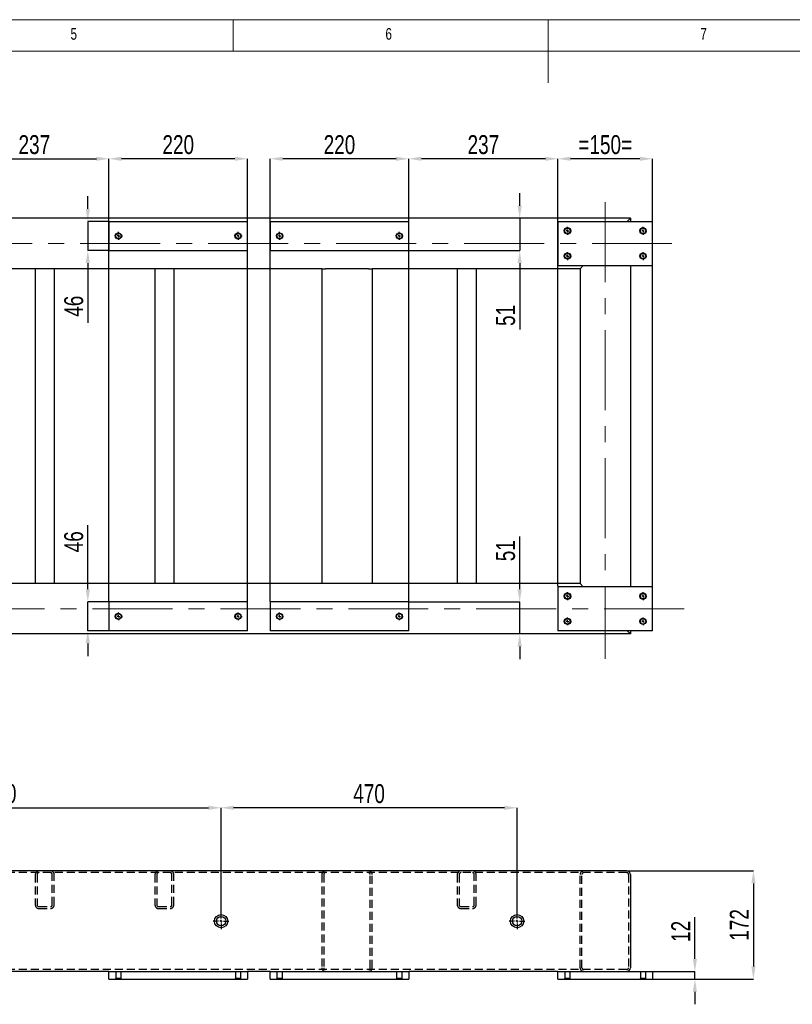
# Model space of a CAD drawing. Header units: millimetres. Extents: x 5 to 589, y 5 to 415.
# Tile 5 of 9: x 213 to 336, y 259 to 415. Entities that reach past the tile are written whole.
import ezdxf

# ---------------------------------------------------------------- set-up
doc = ezdxf.new("R2010")
doc.units = ezdxf.units.MM
doc.header["$PDSIZE"] = -1
doc.linetypes.add('CENTERX2', pattern=[20.32, 12.7, -2.54, 2.54, -2.54])
doc.linetypes.add('HIDDEN', pattern=[1.905, 1.27, -0.635])
for name, color, linetype in [('COTES', 1, 'Continuous'), ('NOTES', 6, 'Continuous'), ('TRAIT-MIXTES', 3, 'CENTERX2'), ('TRAIT-TIRET', 2, 'HIDDEN')]:
    doc.layers.add(name, color=color, linetype=linetype)
doc.layers.add('TRAIT-FORT', color=4, linetype='Continuous', lineweight=25)
doc.styles.add('SLDTEXTSTYLE0', font='TXT', dxfattribs={"width": 0.75})
doc.dimstyles.new('SLDDIMSTYLE0', dxfattribs={"dimtxt": 3, "dimasz": 2, "dimexe": 0, "dimexo": 0.0625, "dimgap": 0.75, "dimtad": 1, "dimdec": 0, "dimlfac": 10, "dimrnd": 1e-09, "dimzin": 12, "dimdsep": 46, "dimtxsty": 'SLDTEXTSTYLE0', "dimsah": 1, "dimcen": 0.09, "dimadec": 0, "dimazin": 3, "dimtfac": 1, "dimtdec": 0, "dimtofl": 0, "dimtmove": 0, "dimatfit": 3, "dimfxl": 1, "dimfrac": 2, "dimtolj": 1, "dimtzin": 12, "dimarcsym": 0})
doc.dimstyles.new('SLDDIMSTYLE7', dxfattribs={"dimtxt": 3, "dimasz": 2, "dimexe": 0, "dimexo": 0.0625, "dimgap": 0.75, "dimtad": 1, "dimdec": 0, "dimlfac": 10, "dimrnd": 1e-09, "dimzin": 12, "dimdsep": 46, "dimtxsty": 'SLDTEXTSTYLE0', "dimsah": 1, "dimcen": 0.09, "dimadec": 0, "dimazin": 3, "dimtfac": 1, "dimtdec": 0, "dimtmove": 0, "dimatfit": 0, "dimfxl": 1, "dimfrac": 2, "dimtolj": 1, "dimtzin": 12, "dimarcsym": 0})

# ---------------------------------------------------------------- blocks, each defined once
blk = doc.blocks.new('_D_40')
at = {"layer": 'COTES', "color": 0, "lineweight": -2, "transparency": 16777216}
for p, q in [((175.07, 273.19), (175.07, 289.88)), ((177.07, 289.88), (243.07, 289.88)), ((245.07, 273.19), (245.07, 289.88))]:
    blk.add_line(p, q, dxfattribs=at)
at = {"layer": 'COTES', "color": 0, "transparency": 16777216}
for points in [[(177.07, 290.21), (177.07, 289.54), (175.07, 289.88)], [(243.07, 290.21), (243.07, 289.54), (245.07, 289.88)]]:
    blk.add_solid(points, dxfattribs=at)
at = {"layer": 'Defpoints', "color": 0, "transparency": 16777216}
for p in [(245.07, 289.88), (175.07, 273.13), (245.07, 273.13)]:
    blk.add_point(p, dxfattribs=at)
at = {"layer": 'COTES', "color": 0, "transparency": 16777216, "insert": (210.07, 293.63), "char_height": 3, "attachment_point": 2, "style": 'SLDTEXTSTYLE0'}
blk.add_mtext('\\A1;700', dxfattribs=at)
blk = doc.blocks.new('_D_41')
at = {"layer": 'COTES', "color": 0, "lineweight": -2, "transparency": 16777216}
for p, q in [((245.07, 273.19), (245.07, 289.88)), ((290.07, 289.88), (247.07, 289.88)), ((292.07, 273.19), (292.07, 289.88))]:
    blk.add_line(p, q, dxfattribs=at)
at = {"layer": 'COTES', "color": 0, "transparency": 16777216}
for points in [[(247.07, 290.21), (247.07, 289.54), (245.07, 289.88)], [(290.07, 290.21), (290.07, 289.54), (292.07, 289.88)]]:
    blk.add_solid(points, dxfattribs=at)
at = {"layer": 'Defpoints', "color": 0, "transparency": 16777216}
for p in [(245.07, 289.88), (245.07, 273.13), (292.07, 273.13)]:
    blk.add_point(p, dxfattribs=at)
at = {"layer": 'COTES', "color": 0, "transparency": 16777216, "insert": (268.57, 293.63), "char_height": 3, "attachment_point": 2, "style": 'SLDTEXTSTYLE0'}
blk.add_mtext('\\A1;470', dxfattribs=at)
blk = doc.blocks.new('_D_42')
at = {"layer": 'COTES', "color": 0, "lineweight": -2, "transparency": 16777216}
for p, q in [((309.53, 279.88), (329.6, 279.88)), ((329.6, 277.88), (329.6, 264.68)), ((313.63, 262.68), (329.6, 262.68))]:
    blk.add_line(p, q, dxfattribs=at)
at = {"layer": 'COTES', "color": 0, "transparency": 16777216}
for points in [[(329.27, 277.88), (329.94, 277.88), (329.6, 279.88)], [(329.27, 264.68), (329.94, 264.68), (329.6, 262.68)]]:
    blk.add_solid(points, dxfattribs=at)
at = {"layer": 'Defpoints', "color": 0, "transparency": 16777216}
for p in [(309.47, 279.88), (313.57, 262.68), (329.6, 262.68)]:
    blk.add_point(p, dxfattribs=at)
at = {"layer": 'COTES', "color": 0, "transparency": 16777216, "insert": (325.85, 271.28), "char_height": 3, "attachment_point": 2, "rotation": 90, "style": 'SLDTEXTSTYLE0'}
blk.add_mtext('\\A1;172', dxfattribs=at)
blk = doc.blocks.new('_D_43')
at = {"layer": 'COTES', "color": 0, "lineweight": -2, "transparency": 16777216}
for p, q in [((320.31, 265.88), (320.31, 272.5)), ((313.63, 263.88), (320.31, 263.88)), ((313.63, 262.68), (320.31, 262.68)), ((320.31, 262.68), (320.31, 263.88)), ((320.31, 260.68), (320.31, 258.68))]:
    blk.add_line(p, q, dxfattribs=at)
at = {"layer": 'COTES', "color": 0, "transparency": 16777216}
for points in [[(319.98, 265.88), (320.64, 265.88), (320.31, 263.88)], [(319.98, 260.68), (320.64, 260.68), (320.31, 262.68)]]:
    blk.add_solid(points, dxfattribs=at)
at = {"layer": 'Defpoints', "color": 0, "transparency": 16777216}
for p in [(313.57, 263.88), (313.57, 262.68), (320.31, 262.68)]:
    blk.add_point(p, dxfattribs=at)
at = {"layer": 'COTES', "color": 0, "transparency": 16777216, "insert": (316.56, 270.25), "char_height": 3, "attachment_point": 2, "rotation": 90, "style": 'SLDTEXTSTYLE0'}
blk.add_mtext('\\A1;12', dxfattribs=at)
blk = doc.blocks.new('SW_CENTERMARKSYMBOL_15')
at = {"layer": 'TRAIT-MIXTES', "color": 0}
for p, q in [((-0.4, 0), (-1.25, 0)), ((0, 0), (-0.2, 0)), ((0, 0.4), (0, 1.25)), ((0, 0), (0, 0.2)), ((0, 0), (0, -0.2)), ((0, 0), (0.2, 0)), ((0.4, 0), (1.25, 0)), ((0, -0.4), (0, -1.25))]:
    blk.add_line(p, q, dxfattribs=at)
blk = doc.blocks.new('SW_CENTERMARKSYMBOL_17')
at = {"layer": 'TRAIT-MIXTES', "color": 0}
for p, q in [((-0.4, 0), (-1.25, 0)), ((0, 0), (-0.2, 0)), ((0, 0.4), (0, 1.25)), ((0, 0), (0, 0.2)), ((0, 0), (0, -0.2)), ((0, 0), (0.2, 0)), ((0.4, 0), (1.25, 0)), ((0, -0.4), (0, -1.25))]:
    blk.add_line(p, q, dxfattribs=at)
blk = doc.blocks.new('_D_46')
at = {"layer": 'COTES', "color": 0, "lineweight": -2, "transparency": 16777216}
for p, q in [((227.27, 322.64), (227.27, 392.92)), ((247.27, 392.92), (229.27, 392.92)), ((249.27, 322.64), (249.27, 392.92))]:
    blk.add_line(p, q, dxfattribs=at)
at = {"layer": 'COTES', "color": 0, "transparency": 16777216}
for points in [[(229.27, 393.25), (229.27, 392.59), (227.27, 392.92)], [(247.27, 393.25), (247.27, 392.59), (249.27, 392.92)]]:
    blk.add_solid(points, dxfattribs=at)
at = {"layer": 'Defpoints', "color": 0, "transparency": 16777216}
for p in [(227.27, 392.92), (227.27, 322.57), (249.27, 322.57)]:
    blk.add_point(p, dxfattribs=at)
at = {"layer": 'COTES', "color": 0, "transparency": 16777216, "insert": (238.27, 396.67), "char_height": 3, "attachment_point": 2, "style": 'SLDTEXTSTYLE0'}
blk.add_mtext('\\A1;220', dxfattribs=at)
blk = doc.blocks.new('_D_47')
at = {"layer": 'COTES', "color": 0, "lineweight": -2, "transparency": 16777216}
for p, q in [((252.87, 322.64), (252.87, 392.92)), ((272.87, 392.92), (254.87, 392.92)), ((274.87, 322.64), (274.87, 392.92))]:
    blk.add_line(p, q, dxfattribs=at)
at = {"layer": 'COTES', "color": 0, "transparency": 16777216}
for points in [[(254.87, 393.25), (254.87, 392.59), (252.87, 392.92)], [(272.87, 393.25), (272.87, 392.59), (274.87, 392.92)]]:
    blk.add_solid(points, dxfattribs=at)
at = {"layer": 'Defpoints', "color": 0, "transparency": 16777216}
for p in [(252.87, 392.92), (252.87, 322.57), (274.87, 322.57)]:
    blk.add_point(p, dxfattribs=at)
at = {"layer": 'COTES', "color": 0, "transparency": 16777216, "insert": (263.87, 396.67), "char_height": 3, "attachment_point": 2, "style": 'SLDTEXTSTYLE0'}
blk.add_mtext('\\A1;220', dxfattribs=at)
blk = doc.blocks.new('_D_48')
at = {"layer": 'COTES', "color": 0, "lineweight": -2, "transparency": 16777216}
for p, q in [((298.57, 325.04), (298.57, 392.92)), ((311.57, 392.92), (300.57, 392.92)), ((313.57, 325.04), (313.57, 392.92))]:
    blk.add_line(p, q, dxfattribs=at)
at = {"layer": 'COTES', "color": 0, "transparency": 16777216}
for points in [[(300.57, 393.25), (300.57, 392.59), (298.57, 392.92)], [(311.57, 393.25), (311.57, 392.59), (313.57, 392.92)]]:
    blk.add_solid(points, dxfattribs=at)
at = {"layer": 'Defpoints', "color": 0, "transparency": 16777216}
for p in [(298.57, 392.92), (298.57, 324.97), (313.57, 324.97)]:
    blk.add_point(p, dxfattribs=at)
at = {"layer": 'COTES', "color": 0, "transparency": 16777216, "insert": (306.07, 396.67), "char_height": 3, "attachment_point": 2, "style": 'SLDTEXTSTYLE0'}
blk.add_mtext('\\A1;=150=', dxfattribs=at)
blk = doc.blocks.new('_D_49')
at = {"layer": 'COTES', "color": 0, "lineweight": -2, "transparency": 16777216}
for p, q in [((203.57, 383.04), (203.57, 392.92)), ((205.57, 392.92), (225.27, 392.92)), ((227.27, 383.04), (227.27, 392.92))]:
    blk.add_line(p, q, dxfattribs=at)
at = {"layer": 'COTES', "color": 0, "transparency": 16777216}
for points in [[(205.57, 393.25), (205.57, 392.59), (203.57, 392.92)], [(225.27, 393.25), (225.27, 392.59), (227.27, 392.92)]]:
    blk.add_solid(points, dxfattribs=at)
at = {"layer": 'Defpoints', "color": 0, "transparency": 16777216}
for p in [(227.27, 392.92), (203.57, 382.97), (227.27, 382.97)]:
    blk.add_point(p, dxfattribs=at)
at = {"layer": 'COTES', "color": 0, "transparency": 16777216, "insert": (215.42, 396.67), "char_height": 3, "attachment_point": 2, "style": 'SLDTEXTSTYLE0'}
blk.add_mtext('\\A1;237', dxfattribs=at)
blk = doc.blocks.new('_D_50')
at = {"layer": 'COTES', "color": 0, "lineweight": -2, "transparency": 16777216}
for p, q in [((274.87, 383.04), (274.87, 392.92)), ((296.57, 392.92), (276.87, 392.92)), ((298.57, 383.04), (298.57, 392.92))]:
    blk.add_line(p, q, dxfattribs=at)
at = {"layer": 'COTES', "color": 0, "transparency": 16777216}
for points in [[(276.87, 393.25), (276.87, 392.59), (274.87, 392.92)], [(296.57, 393.25), (296.57, 392.59), (298.57, 392.92)]]:
    blk.add_solid(points, dxfattribs=at)
at = {"layer": 'Defpoints', "color": 0, "transparency": 16777216}
for p in [(274.87, 392.92), (274.87, 382.97), (298.57, 382.97)]:
    blk.add_point(p, dxfattribs=at)
at = {"layer": 'COTES', "color": 0, "transparency": 16777216, "insert": (286.72, 396.67), "char_height": 3, "attachment_point": 2, "style": 'SLDTEXTSTYLE0'}
blk.add_mtext('\\A1;237', dxfattribs=at)
blk = doc.blocks.new('_D_57')
at = {"layer": 'COTES', "color": 0, "lineweight": -2, "transparency": 16777216}
for p, q in [((223.91, 384.97), (223.91, 386.97)), ((227.21, 382.97), (223.91, 382.97)), ((223.91, 382.97), (223.91, 378.37)), ((227.21, 378.37), (223.91, 378.37)), ((223.91, 376.37), (223.91, 366.88))]:
    blk.add_line(p, q, dxfattribs=at)
at = {"layer": 'COTES', "color": 0, "transparency": 16777216}
for points in [[(223.58, 384.97), (224.25, 384.97), (223.91, 382.97)], [(223.58, 376.37), (224.25, 376.37), (223.91, 378.37)]]:
    blk.add_solid(points, dxfattribs=at)
at = {"layer": 'Defpoints', "color": 0, "transparency": 16777216}
for p in [(227.27, 382.97), (223.91, 378.37), (227.27, 378.37)]:
    blk.add_point(p, dxfattribs=at)
at = {"layer": 'COTES', "color": 0, "transparency": 16777216, "insert": (220.16, 369.51), "char_height": 3, "attachment_point": 2, "rotation": 90, "style": 'SLDTEXTSTYLE0'}
blk.add_mtext('\\A1;46', dxfattribs=at)
blk = doc.blocks.new('_D_58')
at = {"layer": 'COTES', "color": 0, "lineweight": -2, "transparency": 16777216}
for p, q in [((223.91, 324.57), (223.91, 334.74)), ((227.21, 322.57), (223.91, 322.57)), ((223.91, 317.97), (223.91, 322.57)), ((227.21, 317.97), (223.91, 317.97)), ((223.91, 315.97), (223.91, 313.97))]:
    blk.add_line(p, q, dxfattribs=at)
at = {"layer": 'COTES', "color": 0, "transparency": 16777216}
for points in [[(223.58, 324.57), (224.25, 324.57), (223.91, 322.57)], [(223.58, 315.97), (224.25, 315.97), (223.91, 317.97)]]:
    blk.add_solid(points, dxfattribs=at)
at = {"layer": 'Defpoints', "color": 0, "transparency": 16777216}
for p in [(227.27, 322.57), (223.91, 317.97), (227.27, 317.97)]:
    blk.add_point(p, dxfattribs=at)
at = {"layer": 'COTES', "color": 0, "transparency": 16777216, "insert": (220.16, 332.11), "char_height": 3, "attachment_point": 2, "rotation": 90, "style": 'SLDTEXTSTYLE0'}
blk.add_mtext('\\A1;46', dxfattribs=at)
blk = doc.blocks.new('_D_59')
at = {"layer": 'COTES', "color": 0, "lineweight": -2, "transparency": 16777216}
for p, q in [((292.49, 385.47), (292.49, 387.47)), ((310.01, 383.47), (292.49, 383.47)), ((292.49, 383.47), (292.49, 378.37)), ((274.93, 378.37), (292.49, 378.37)), ((292.49, 376.37), (292.49, 365.8))]:
    blk.add_line(p, q, dxfattribs=at)
at = {"layer": 'COTES', "color": 0, "transparency": 16777216}
for points in [[(292.15, 385.47), (292.82, 385.47), (292.49, 383.47)], [(292.15, 376.37), (292.82, 376.37), (292.49, 378.37)]]:
    blk.add_solid(points, dxfattribs=at)
at = {"layer": 'Defpoints', "color": 0, "transparency": 16777216}
for p in [(310.07, 383.47), (274.87, 378.37), (292.49, 378.37)]:
    blk.add_point(p, dxfattribs=at)
at = {"layer": 'COTES', "color": 0, "transparency": 16777216, "insert": (288.74, 368.05), "char_height": 3, "attachment_point": 2, "rotation": 90, "style": 'SLDTEXTSTYLE0'}
blk.add_mtext('\\A1;51', dxfattribs=at)
blk = doc.blocks.new('_D_60')
at = {"layer": 'COTES', "color": 0, "lineweight": -2, "transparency": 16777216}
for p, q in [((292.49, 324.57), (292.49, 332.95)), ((274.93, 322.57), (292.49, 322.57)), ((292.49, 317.47), (292.49, 322.57)), ((310.01, 317.47), (292.49, 317.47)), ((292.49, 315.47), (292.49, 313.47))]:
    blk.add_line(p, q, dxfattribs=at)
at = {"layer": 'COTES', "color": 0, "transparency": 16777216}
for points in [[(292.15, 324.57), (292.82, 324.57), (292.49, 322.57)], [(292.15, 315.47), (292.82, 315.47), (292.49, 317.47)]]:
    blk.add_solid(points, dxfattribs=at)
at = {"layer": 'Defpoints', "color": 0, "transparency": 16777216}
for p in [(274.87, 322.57), (292.49, 317.47), (310.07, 317.47)]:
    blk.add_point(p, dxfattribs=at)
at = {"layer": 'COTES', "color": 0, "transparency": 16777216, "insert": (288.74, 330.7), "char_height": 3, "attachment_point": 2, "rotation": 90, "style": 'SLDTEXTSTYLE0'}
blk.add_mtext('\\A1;51', dxfattribs=at)
blk = doc.blocks.new('SW_CENTERMARKSYMBOL_19')
at = {"layer": 'TRAIT-MIXTES', "color": 0}
for p, q in [((-0.4, 0), (-0.625, 0)), ((0, 0), (-0.2, 0)), ((0, 0.4), (0, 0.625)), ((0, 0), (0, 0.2)), ((0, 0), (0, -0.2)), ((0, 0), (0.2, 0)), ((0.4, 0), (0.625, 0)), ((0, -0.4), (0, -0.625))]:
    blk.add_line(p, q, dxfattribs=at)
blk = doc.blocks.new('SW_CENTERMARKSYMBOL_20')
at = {"layer": 'TRAIT-MIXTES', "color": 0}
for p, q in [((-0.4, 0), (-0.625, 0)), ((0, 0), (-0.2, 0)), ((0, 0.4), (0, 0.625)), ((0, 0), (0, 0.2)), ((0, 0), (0, -0.2)), ((0, 0), (0.2, 0)), ((0.4, 0), (0.625, 0)), ((0, -0.4), (0, -0.625))]:
    blk.add_line(p, q, dxfattribs=at)
blk = doc.blocks.new('SW_CENTERMARKSYMBOL_29')
at = {"layer": 'TRAIT-MIXTES', "color": 0}
for p, q in [((-0.4, 0), (-0.625, 0)), ((0, 0), (-0.2, 0)), ((0, 0.4), (0, 0.625)), ((0, 0), (0, 0.2)), ((0, 0), (0, -0.2)), ((0, 0), (0.2, 0)), ((0.4, 0), (0.625, 0)), ((0, -0.4), (0, -0.625))]:
    blk.add_line(p, q, dxfattribs=at)
blk = doc.blocks.new('SW_CENTERMARKSYMBOL_30')
at = {"layer": 'TRAIT-MIXTES', "color": 0}
for p, q in [((-0.4, 0), (-0.625, 0)), ((0, 0), (-0.2, 0)), ((0, 0.4), (0, 0.625)), ((0, 0), (0, 0.2)), ((0, 0), (0, -0.2)), ((0, 0), (0.2, 0)), ((0.4, 0), (0.625, 0)), ((0, -0.4), (0, -0.625))]:
    blk.add_line(p, q, dxfattribs=at)
blk = doc.blocks.new('SW_CENTERMARKSYMBOL_31')
at = {"layer": 'TRAIT-MIXTES', "color": 0}
for p, q in [((-0.4, 0), (-0.625, 0)), ((0, 0), (-0.2, 0)), ((0, 0.4), (0, 0.625)), ((0, 0), (0, 0.2)), ((0, 0), (0, -0.2)), ((0, 0), (0.2, 0)), ((0.4, 0), (0.625, 0)), ((0, -0.4), (0, -0.625))]:
    blk.add_line(p, q, dxfattribs=at)
blk = doc.blocks.new('SW_CENTERMARKSYMBOL_32')
at = {"layer": 'TRAIT-MIXTES', "color": 0}
for p, q in [((-0.4, 0), (-0.625, 0)), ((0, 0), (-0.2, 0)), ((0, 0.4), (0, 0.625)), ((0, 0), (0, 0.2)), ((0, 0), (0, -0.2)), ((0, 0), (0.2, 0)), ((0.4, 0), (0.625, 0)), ((0, -0.4), (0, -0.625))]:
    blk.add_line(p, q, dxfattribs=at)
blk = doc.blocks.new('SW_CENTERMARKSYMBOL_37')
at = {"layer": 'TRAIT-MIXTES', "color": 0}
for p, q in [((-0.4, 0), (-0.625, 0)), ((0, 0), (-0.2, 0)), ((0, 0.4), (0, 0.625)), ((0, 0), (0, 0.2)), ((0, 0), (0, -0.2)), ((0, 0), (0.2, 0)), ((0.4, 0), (0.625, 0)), ((0, -0.4), (0, -0.625))]:
    blk.add_line(p, q, dxfattribs=at)
blk = doc.blocks.new('SW_CENTERMARKSYMBOL_38')
at = {"layer": 'TRAIT-MIXTES', "color": 0}
for p, q in [((-0.4, 0), (-0.625, 0)), ((0, 0), (-0.2, 0)), ((0, 0.4), (0, 0.625)), ((0, 0), (0, 0.2)), ((0, 0), (0, -0.2)), ((0, 0), (0.2, 0)), ((0.4, 0), (0.625, 0)), ((0, -0.4), (0, -0.625))]:
    blk.add_line(p, q, dxfattribs=at)
blk = doc.blocks.new('SW_CENTERMARKSYMBOL_39')
at = {"layer": 'TRAIT-MIXTES', "color": 0}
for p, q in [((-0.4, 0), (-0.625, 0)), ((0, 0), (-0.2, 0)), ((0, 0.4), (0, 0.625)), ((0, 0), (0, 0.2)), ((0, 0), (0, -0.2)), ((0, 0), (0.2, 0)), ((0.4, 0), (0.625, 0)), ((0, -0.4), (0, -0.625))]:
    blk.add_line(p, q, dxfattribs=at)
blk = doc.blocks.new('SW_CENTERMARKSYMBOL_40')
at = {"layer": 'TRAIT-MIXTES', "color": 0}
for p, q in [((-0.4, 0), (-0.625, 0)), ((0, 0), (-0.2, 0)), ((0, 0.4), (0, 0.625)), ((0, 0), (0, 0.2)), ((0, 0), (0, -0.2)), ((0, 0), (0.2, 0)), ((0.4, 0), (0.625, 0)), ((0, -0.4), (0, -0.625))]:
    blk.add_line(p, q, dxfattribs=at)
blk = doc.blocks.new('SW_CENTERMARKSYMBOL_49')
at = {"layer": 'TRAIT-MIXTES', "color": 0}
for p, q in [((-0.4, 0), (-0.625, 0)), ((0, 0), (-0.2, 0)), ((0, 0.4), (0, 0.625)), ((0, 0), (0, 0.2)), ((0, 0), (0, -0.2)), ((0, 0), (0.2, 0)), ((0.4, 0), (0.625, 0)), ((0, -0.4), (0, -0.625))]:
    blk.add_line(p, q, dxfattribs=at)
blk = doc.blocks.new('SW_CENTERMARKSYMBOL_50')
at = {"layer": 'TRAIT-MIXTES', "color": 0}
for p, q in [((-0.4, 0), (-0.625, 0)), ((0, 0), (-0.2, 0)), ((0, 0.4), (0, 0.625)), ((0, 0), (0, 0.2)), ((0, 0), (0, -0.2)), ((0, 0), (0.2, 0)), ((0.4, 0), (0.625, 0)), ((0, -0.4), (0, -0.625))]:
    blk.add_line(p, q, dxfattribs=at)
blk = doc.blocks.new('SW_CENTERMARKSYMBOL_51')
at = {"layer": 'TRAIT-MIXTES', "color": 0}
for p, q in [((-0.4, 0), (-0.625, 0)), ((0, 0), (-0.2, 0)), ((0, 0.4), (0, 0.625)), ((0, 0), (0, 0.2)), ((0, 0), (0, -0.2)), ((0, 0), (0.2, 0)), ((0.4, 0), (0.625, 0)), ((0, -0.4), (0, -0.625))]:
    blk.add_line(p, q, dxfattribs=at)
blk = doc.blocks.new('SW_CENTERMARKSYMBOL_52')
at = {"layer": 'TRAIT-MIXTES', "color": 0}
for p, q in [((-0.4, 0), (-0.625, 0)), ((0, 0), (-0.2, 0)), ((0, 0.4), (0, 0.625)), ((0, 0), (0, 0.2)), ((0, 0), (0, -0.2)), ((0, 0), (0.2, 0)), ((0.4, 0), (0.625, 0)), ((0, -0.4), (0, -0.625))]:
    blk.add_line(p, q, dxfattribs=at)
blk = doc.blocks.new('SW_CENTERMARKSYMBOL_53')
at = {"layer": 'TRAIT-MIXTES', "color": 0}
for p, q in [((-0.4, 0), (-0.625, 0)), ((0, 0), (-0.2, 0)), ((0, 0.4), (0, 0.625)), ((0, 0), (0, 0.2)), ((0, 0), (0, -0.2)), ((0, 0), (0.2, 0)), ((0.4, 0), (0.625, 0)), ((0, -0.4), (0, -0.625))]:
    blk.add_line(p, q, dxfattribs=at)
blk = doc.blocks.new('SW_CENTERMARKSYMBOL_54')
at = {"layer": 'TRAIT-MIXTES', "color": 0}
for p, q in [((-0.4, 0), (-0.625, 0)), ((0, 0), (-0.2, 0)), ((0, 0.4), (0, 0.625)), ((0, 0), (0, 0.2)), ((0, 0), (0, -0.2)), ((0, 0), (0.2, 0)), ((0.4, 0), (0.625, 0)), ((0, -0.4), (0, -0.625))]:
    blk.add_line(p, q, dxfattribs=at)

msp = doc.modelspace()

# ---------------------------------------------------------------- linework, layer by layer
at = {"lineweight": 18}
for p, q in [((589, 415), (5, 415)), ((247, 410), (247, 415)), ((297, 415), (297, 405)), ((584, 410), (10, 410))]:
    msp.add_line(p, q, dxfattribs=at)
at = {"layer": 'TRAIT-FORT', "lineweight": 25}
for p, q in [((310.07, 383.47), (62.77, 383.47)), ((310.07, 383.47), (309.57, 382.97)), ((310.07, 383.47), (310.07, 382.97)), ((227.27, 382.97), (227.27, 378.37)), ((227.27, 382.97), (249.27, 382.97)), ((249.27, 378.37), (249.27, 382.97)), ((252.87, 382.97), (252.87, 378.37)), ((252.87, 382.97), (274.87, 382.97)), ((274.87, 378.37), (274.87, 382.97)), ((298.57, 382.97), (298.57, 375.97)), ((298.57, 382.97), (313.57, 382.97)), ((313.57, 375.97), (313.57, 382.97)), ((227.27, 378.37), (249.27, 378.37)), ((252.87, 378.37), (274.87, 378.37)), ((261.07, 375.47), (200.07, 375.47)), ((215.57, 375.47), (215.57, 325.47)), ((218.57, 375.47), (218.57, 325.47)), ((234.57, 375.47), (234.57, 325.47)), ((237.57, 375.47), (237.57, 325.47)), ((261.07, 375.47), (261.07, 325.47)), ((261.07, 375.47), (261.67, 375.47)), ((268.47, 375.47), (261.67, 375.47)), ((268.47, 375.47), (269.07, 375.47)), ((302.07, 375.47), (269.07, 375.47)), ((269.07, 375.47), (269.07, 325.47)), ((282.57, 375.47), (282.57, 325.47)), ((285.57, 375.47), (285.57, 325.47)), ((298.57, 375.97), (313.57, 375.97)), ((302.57, 375.97), (302.07, 375.47)), ((302.07, 375.47), (302.07, 325.47)), ((310.07, 375.97), (310.07, 324.97)), ((261.07, 325.47), (200.07, 325.47)), ((261.67, 325.47), (261.07, 325.47)), ((268.47, 325.47), (261.67, 325.47)), ((269.07, 325.47), (268.47, 325.47)), ((302.07, 325.47), (269.07, 325.47)), ((302.57, 324.97), (302.07, 325.47)), ((302.57, 324.97), (302.07, 325.47)), ((298.57, 324.97), (298.57, 317.97)), ((313.57, 324.97), (298.57, 324.97)), ((313.57, 317.97), (313.57, 324.97)), ((227.27, 322.57), (227.27, 317.97)), ((249.27, 322.57), (227.27, 322.57)), ((249.27, 317.97), (249.27, 322.57)), ((252.87, 322.57), (252.87, 317.97)), ((274.87, 322.57), (252.87, 322.57)), ((274.87, 317.97), (274.87, 322.57)), ((310.07, 317.47), (62.77, 317.47)), ((249.27, 317.97), (227.27, 317.97)), ((274.87, 317.97), (252.87, 317.97)), ((313.57, 317.97), (298.57, 317.97)), ((310.07, 317.47), (309.57, 317.97)), ((310.07, 317.47), (309.57, 317.97)), ((310.07, 317.97), (310.07, 317.47)), ((309.47, 279.88), (63.37, 279.88)), ((310.07, 279.28), (310.07, 264.48)), ((227.27, 263.88), (203.57, 263.88)), ((227.27, 263.88), (249.27, 263.88)), ((227.27, 262.68), (227.27, 263.88)), ((227.27, 262.68), (249.27, 262.68)), ((249.27, 263.88), (249.27, 262.68)), ((252.87, 263.88), (249.27, 263.88)), ((252.87, 262.68), (252.87, 263.88)), ((252.87, 263.88), (274.87, 263.88)), ((252.87, 262.68), (274.87, 262.68)), ((274.87, 263.88), (274.87, 262.68)), ((298.57, 263.88), (274.87, 263.88)), ((298.57, 262.68), (298.57, 263.88)), ((298.57, 263.88), (313.57, 263.88)), ((298.57, 262.68), (313.57, 262.68)), ((313.57, 263.88), (313.57, 262.68))]:
    msp.add_line(p, q, dxfattribs=at)
for centre, radius in [((300.07, 381.47), 0.503), ((300.07, 381.47), 0.425), ((312.07, 381.47), 0.503), ((312.07, 381.47), 0.425), ((228.77, 380.67), 0.503), ((228.77, 380.67), 0.425), ((247.77, 380.67), 0.503), ((247.77, 380.67), 0.425), ((254.37, 380.67), 0.503), ((254.37, 380.67), 0.425), ((273.37, 380.67), 0.503), ((273.37, 380.67), 0.425), ((300.07, 377.47), 0.503), ((300.07, 377.47), 0.425), ((312.07, 377.47), 0.503), ((312.07, 377.47), 0.425), ((300.07, 323.47), 0.503), ((300.07, 323.47), 0.425), ((312.07, 323.47), 0.503), ((312.07, 323.47), 0.425), ((228.77, 320.27), 0.503), ((228.77, 320.27), 0.425), ((247.77, 320.27), 0.503), ((247.77, 320.27), 0.425), ((254.37, 320.27), 0.503), ((254.37, 320.27), 0.425), ((273.37, 320.27), 0.503), ((273.37, 320.27), 0.425), ((300.07, 319.47), 0.503), ((300.07, 319.47), 0.425), ((312.07, 319.47), 0.503), ((312.07, 319.47), 0.425), ((245.07, 271.88), 1.05), ((245.07, 271.88), 0.75), ((292.07, 271.88), 1.05), ((292.07, 271.88), 0.75)]:
    msp.add_circle(centre, radius, dxfattribs=at)
for centre, start, end in [((309.47, 279.28), 0, 90), ((309.47, 264.48), 270, 0)]:
    msp.add_arc(centre, 0.6, start, end, dxfattribs=at)
at = {"layer": 'TRAIT-MIXTES', "lineweight": 18}
for p, q in [((306.07, 386.04), (306.07, 313.54)), ((316.67, 379.47), (56.92, 379.47)), ((318.62, 321.47), (56.92, 321.47))]:
    msp.add_line(p, q, dxfattribs=at)
at = {"layer": 'TRAIT-TIRET'}
for p, q in [((309.47, 279.58), (63.37, 279.58)), ((215.57, 279.28), (215.57, 274.48)), ((215.87, 279.28), (215.87, 274.48)), ((218.27, 274.48), (218.27, 279.28)), ((218.57, 274.48), (218.57, 279.28)), ((234.57, 279.28), (234.57, 274.48)), ((234.87, 279.28), (234.87, 274.48)), ((237.27, 274.48), (237.27, 279.28)), ((237.57, 274.48), (237.57, 279.28)), ((261.07, 279.28), (261.07, 264.48)), ((261.37, 279.28), (261.37, 264.48)), ((268.77, 264.48), (268.77, 279.28)), ((269.07, 264.48), (269.07, 279.28)), ((282.57, 279.28), (282.57, 274.48)), ((282.87, 279.28), (282.87, 274.48)), ((285.27, 274.48), (285.27, 279.28)), ((285.57, 274.48), (285.57, 279.28)), ((302.07, 264.48), (302.07, 279.28)), ((302.37, 264.48), (302.37, 279.28)), ((309.77, 279.28), (309.77, 264.48)), ((216.17, 274.18), (217.97, 274.18)), ((216.17, 273.88), (217.97, 273.88)), ((235.17, 274.18), (236.97, 274.18)), ((235.17, 273.88), (236.97, 273.88)), ((283.17, 274.18), (284.97, 274.18)), ((283.17, 273.88), (284.97, 273.88)), ((309.47, 264.18), (63.37, 264.18)), ((228.35, 262.75), (228.27, 262.68)), ((228.35, 263.88), (228.35, 262.75)), ((229.2, 262.75), (228.35, 262.75)), ((229.2, 262.75), (229.2, 263.88)), ((229.27, 262.68), (229.2, 262.75)), ((247.35, 262.75), (247.27, 262.68)), ((247.35, 263.88), (247.35, 262.75)), ((248.2, 262.75), (247.35, 262.75)), ((248.2, 262.75), (248.2, 263.88)), ((248.27, 262.68), (248.2, 262.75)), ((253.95, 262.75), (253.87, 262.68)), ((253.95, 263.88), (253.95, 262.75)), ((254.8, 262.75), (253.95, 262.75)), ((254.8, 262.75), (254.8, 263.88)), ((254.87, 262.68), (254.8, 262.75)), ((272.95, 262.75), (272.87, 262.68)), ((272.95, 263.88), (272.95, 262.75)), ((273.8, 262.75), (272.95, 262.75)), ((273.8, 262.75), (273.8, 263.88)), ((273.87, 262.68), (273.8, 262.75)), ((299.65, 262.75), (299.57, 262.68)), ((299.65, 263.88), (299.65, 262.75)), ((300.5, 262.75), (299.65, 262.75)), ((300.5, 262.75), (300.5, 263.88)), ((300.57, 262.68), (300.5, 262.75)), ((311.65, 262.75), (311.57, 262.68)), ((311.65, 263.88), (311.65, 262.75)), ((312.5, 262.75), (311.65, 262.75)), ((312.5, 262.75), (312.5, 263.88)), ((312.57, 262.68), (312.5, 262.75))]:
    msp.add_line(p, q, dxfattribs=at)
for centre, radius, start, end in [((216.17, 279.28), 0.6, 90, 180), ((217.97, 279.28), 0.6, 0, 90), ((235.17, 279.28), 0.6, 90, 180), ((236.97, 279.28), 0.6, 0, 90), ((261.67, 279.28), 0.6, 90, 180), ((268.47, 279.28), 0.6, 0, 90), ((283.17, 279.28), 0.6, 90, 180), ((284.97, 279.28), 0.6, 0, 90), ((302.67, 279.28), 0.6, 90, 180), ((216.17, 279.28), 0.3, 90, 180), ((217.97, 279.28), 0.3, 0, 90), ((235.17, 279.28), 0.3, 90, 180), ((236.97, 279.28), 0.3, 0, 90), ((261.67, 279.28), 0.3, 90, 180), ((268.47, 279.28), 0.3, 0, 90), ((283.17, 279.28), 0.3, 90, 180), ((284.97, 279.28), 0.3, 0, 90), ((302.67, 279.28), 0.3, 90, 180), ((309.47, 279.28), 0.3, 0, 90), ((216.17, 274.48), 0.6, 180, 270), ((216.17, 274.48), 0.3, 180, 270), ((217.97, 274.48), 0.6, 270, 0), ((217.97, 274.48), 0.3, 270, 0), ((235.17, 274.48), 0.6, 180, 270), ((235.17, 274.48), 0.3, 180, 270), ((236.97, 274.48), 0.3, 270, 0), ((236.97, 274.48), 0.6, 270, 0), ((283.17, 274.48), 0.6, 180, 270), ((283.17, 274.48), 0.3, 180, 270), ((284.97, 274.48), 0.6, 270, 0), ((284.97, 274.48), 0.3, 270, 0), ((261.67, 264.48), 0.6, 180, 270), ((261.67, 264.48), 0.3, 180, 270), ((268.47, 264.48), 0.6, 270, 0), ((268.47, 264.48), 0.3, 270, 0), ((302.67, 264.48), 0.6, 180, 270), ((302.67, 264.48), 0.3, 180, 270), ((309.47, 264.48), 0.3, 270, 0)]:
    msp.add_arc(centre, radius, start, end, dxfattribs=at)

# ---------------------------------------------------------------- block references
at = {"layer": 'TRAIT-MIXTES'}
for name, p in [('SW_CENTERMARKSYMBOL_40', (300.07, 381.47)), ('SW_CENTERMARKSYMBOL_37', (312.07, 381.47)), ('SW_CENTERMARKSYMBOL_20', (228.77, 380.67)), ('SW_CENTERMARKSYMBOL_19', (247.77, 380.67)), ('SW_CENTERMARKSYMBOL_54', (254.37, 380.67)), ('SW_CENTERMARKSYMBOL_53', (273.37, 380.67)), ('SW_CENTERMARKSYMBOL_39', (300.07, 377.47)), ('SW_CENTERMARKSYMBOL_38', (312.07, 377.47)), ('SW_CENTERMARKSYMBOL_32', (300.07, 323.47)), ('SW_CENTERMARKSYMBOL_29', (312.07, 323.47)), ('SW_CENTERMARKSYMBOL_52', (228.77, 320.27)), ('SW_CENTERMARKSYMBOL_51', (247.77, 320.27)), ('SW_CENTERMARKSYMBOL_50', (254.37, 320.27)), ('SW_CENTERMARKSYMBOL_49', (273.37, 320.27)), ('SW_CENTERMARKSYMBOL_31', (300.07, 319.47)), ('SW_CENTERMARKSYMBOL_30', (312.07, 319.47)), ('SW_CENTERMARKSYMBOL_15', (245.07, 271.88)), ('SW_CENTERMARKSYMBOL_17', (292.07, 271.88))]:
    msp.add_blockref(name, p, dxfattribs=at)

# ---------------------------------------------------------------- texts
at = {"layer": 'NOTES', "char_height": 1.85, "attachment_point": 1, "style": 'SLDTEXTSTYLE0'}
for s, insert in [('5', (221.17, 413.67)), ('6', (271.17, 413.67)), ('7', (321.17, 413.67))]:
    msp.add_mtext(s, dxfattribs=dict(at, insert=insert))

# ---------------------------------------------------------------- dimensions: what is measured, and where the dimension line sits
at = {"layer": 'COTES'}
for base, p1, p2, picture, middle in [((227.27, 392.92), (203.57, 382.97), (227.27, 382.97), '_D_49', (215.42, 392.92)), ((227.27, 392.92), (249.27, 322.57), (227.27, 322.57), '_D_46', (238.27, 392.92)), ((252.87, 392.92), (274.87, 322.57), (252.87, 322.57), '_D_47', (263.87, 392.92)), ((274.87, 392.92), (298.57, 382.97), (274.87, 382.97), '_D_50', (286.72, 392.92)), ((245.07, 289.88), (175.07, 273.13), (245.07, 273.13), '_D_40', (210.07, 289.88)), ((245.07, 289.88), (292.07, 273.13), (245.07, 273.13), '_D_41', (268.57, 289.88))]:
    dim = msp.add_linear_dim(base=base, p1=p1, p2=p2, dimstyle='SLDDIMSTYLE0', dxfattribs=at)
    dim.commit()
    dim.dimension.update_dxf_attribs({"geometry": picture, "text_midpoint": middle, "dimtype": 160})
dim = msp.add_linear_dim(base=(298.57, 392.92), p1=(313.57, 324.97), p2=(298.57, 324.97), text='=<>=', dimstyle='SLDDIMSTYLE0', dxfattribs=at)
dim.commit()
dim.dimension.update_dxf_attribs({"geometry": '_D_48', "text_midpoint": (306.07, 392.92), "dimtype": 160})
for base, p1, p2, dimstyle, picture, middle in [((223.91, 378.37), (227.27, 382.97), (227.27, 378.37), 'SLDDIMSTYLE7', '_D_57', (223.91, 369.51)), ((292.49, 378.37), (310.07, 383.47), (274.87, 378.37), 'SLDDIMSTYLE7', '_D_59', (292.49, 368.05)), ((223.91, 317.97), (227.27, 322.57), (227.27, 317.97), 'SLDDIMSTYLE7', '_D_58', (223.91, 332.11)), ((292.49, 317.47), (274.87, 322.57), (310.07, 317.47), 'SLDDIMSTYLE7', '_D_60', (292.49, 330.7)), ((329.6, 262.68), (309.47, 279.88), (313.57, 262.68), 'SLDDIMSTYLE0', '_D_42', (329.6, 271.28)), ((320.31, 262.68), (313.57, 263.88), (313.57, 262.68), 'SLDDIMSTYLE7', '_D_43', (320.31, 270.25))]:
    dim = msp.add_linear_dim(base=base, p1=p1, p2=p2, angle=90, dimstyle=dimstyle, dxfattribs=at)
    dim.commit()
    dim.dimension.update_dxf_attribs({"geometry": picture, "text_midpoint": middle, "dimtype": 160})

doc.saveas('drawing.dxf')
